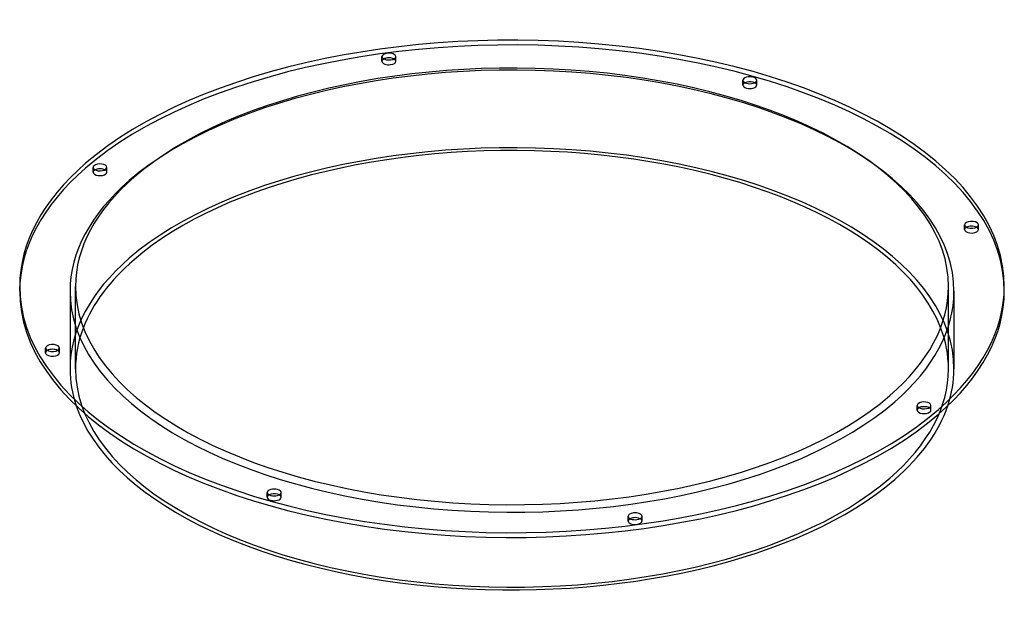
# Model space of a CAD drawing. Header units: millimetres. Extents: x -357 to 357, y -231 to 193.
import ezdxf

# ---------------------------------------------------------------- set-up
doc = ezdxf.new("R2010")
doc.units = ezdxf.units.MM
doc.layers.add('HIDDEN', color=7, linetype='Continuous')
doc.layers.add('THICK', color=7, linetype='Continuous')

msp = doc.modelspace()

# ---------------------------------------------------------------- linework, layer by layer
at = {"layer": 'HIDDEN'}
for p, q in [((-94.29, 163.16), (-94.29, 166.62)), ((-84.29, 163.16), (-84.29, 166.62)), ((167.5, 145.93), (167.5, 149.39)), ((177.5, 145.93), (177.5, 149.39)), ((-303.78, 82.79), (-303.78, 86.25)), ((-293.78, 82.79), (-293.78, 86.25)), ((328.24, 41.18), (328.24, 44.65)), ((338.24, 41.18), (338.24, 44.65)), ((-316.5, -59.76), (-316.5, 0)), ((-320.5, -3.46), (-320.5, -59.76)), ((316.5, -59.76), (316.5, 0)), ((320.5, -3.46), (320.5, -59.76)), ((-338.24, -48.11), (-338.24, -44.65)), ((-328.24, -48.11), (-328.24, -44.65)), ((293.78, -89.71), (293.78, -86.25)), ((303.78, -89.71), (303.78, -86.25)), ((-177.5, -152.85), (-177.5, -149.39)), ((-167.5, -152.85), (-167.5, -149.39)), ((84.29, -170.09), (84.29, -166.62)), ((94.29, -170.09), (94.29, -166.62))]:
    msp.add_line(p, q, dxfattribs=at)
for centre, major_axis, start_param, end_param in [((0, -3.46), (357, 0), 0, 2.617994), ((0, -3.46), (-320.5, 0), 3.141591, 5.759587), ((-89.29, 163.16), (5, 0), 2.376202, 3.141499), ((-89.29, 163.16), (5, 0), -0.000094, 0.765391), ((-89.29, 163.16), (5, 0), 3.141499, 4.974188), ((-89.29, 163.16), (5, 0), -1.308997, -0.000094), ((172.5, 145.93), (5, 0), 2.376202, 3.141624), ((172.5, 145.93), (5, 0), -3.141561, -2.094395), ((172.5, 145.93), (5, 0), -2.094395, 0.000031), ((172.5, 145.93), (5, 0), 0.000031, 0.765391), ((0, -59.76), (-320.5, 0), 3.141591, 5.759587), ((0, -3.46), (357, 0), 2.617994, 3.141593), ((-298.78, 82.79), (5, 0), 2.617994, 3.141499), ((-298.78, 82.79), (5, 0), 3.141499, 5.759587), ((-298.78, 82.79), (5, 0), 2.376202, 2.617994), ((-298.78, 82.79), (5, 0), -0.000094, 0.765391), ((-298.78, 82.79), (5, 0), -0.523599, -0.000094), ((0, -3.46), (-320.5, 0), -0.523599, -0.000001), ((333.24, 41.18), (5, 0), 2.376202, 3.14162), ((333.24, 41.18), (5, 0), 0.261799, 0.765391), ((333.24, 41.18), (5, 0), -3.141566, -2.879793), ((333.24, 41.18), (5, 0), -2.879793, 0.000027), ((333.24, 41.18), (5, 0), 0.000027, 0.261799), ((0, -59.76), (-320.5, 0), -0.523599, -0.000001), ((0, -3.46), (-320.5, 0), -0.000001, 2.617994), ((0, -3.46), (-320.5, 0), 2.617994, 3.141591), ((0, -59.76), (316.5, 0), 2.951651, 3.141591), ((0, -59.76), (316.5, 0), -0.000001, 0.189942), ((-333.24, -48.11), (5, 0), 2.376202, 3.14162), ((-333.24, -48.11), (5, 0), -3.141566, -2.879793), ((-333.24, -48.11), (5, 0), -2.879793, 0.000027), ((-333.24, -48.11), (5, 0), 0.261799, 0.765391), ((-333.24, -48.11), (5, 0), 0.000027, 0.261799), ((0, -59.76), (-320.5, 0), -0.000001, 0.167815), ((0, -59.76), (316.5, 0), 3.141591, 5.759587), ((0, -59.76), (316.5, 0), -0.523599, -0.000001), ((0, -59.76), (-320.5, 0), 2.973778, 3.141591), ((298.78, -89.71), (5, 0), 2.617994, 3.141499), ((298.78, -89.71), (5, 0), 3.141499, 5.759587), ((298.78, -89.71), (5, 0), 2.376202, 2.617994), ((298.78, -89.71), (5, 0), -0.000094, 0.765391), ((298.78, -89.71), (5, 0), -0.523599, -0.000094), ((-172.5, -152.85), (5, 0), 2.376202, 3.141624), ((-172.5, -152.85), (5, 0), -3.141561, -2.094395), ((-172.5, -152.85), (5, 0), -2.094395, 0.000031), ((-172.5, -152.85), (5, 0), 0.000031, 0.765391), ((89.29, -170.09), (5, 0), 2.376202, 3.141499), ((89.29, -170.09), (5, 0), 3.141499, 4.974188), ((89.29, -170.09), (5, 0), -1.308997, -0.000094), ((89.29, -170.09), (5, 0), -0.000094, 0.765391)]:
    msp.add_ellipse(centre, major_axis=major_axis, ratio=0.5, start_param=start_param, end_param=end_param, dxfattribs=at)
at = {"layer": 'THICK'}
for p, q in [((-357, -3.46), (-357, 0)), ((357, -3.46), (357, 0))]:
    msp.add_line(p, q, dxfattribs=at)
for centre, major_axis, start_param, end_param in [((0, 0), (357, 0), 0, 2.617994), ((0, 0), (-316.5, 0), 3.141591, 5.759587), ((-89.29, 166.62), (-5, 0), -1.308997, -0.000094), ((-89.29, 166.62), (-5, 0), -0.000094, 1.832596), ((-89.29, 163.16), (5, 0), 1.832596, 2.376202), ((-89.29, 166.62), (-5, 0), 3.141499, 4.974188), ((-89.29, 163.16), (5, 0), 0.765391, 1.832596), ((-89.29, 166.62), (-5, 0), 1.832596, 3.141499), ((172.5, 149.39), (-5, 0), -2.094395, 0.000031), ((172.5, 149.39), (-5, 0), -3.141561, -2.094395), ((172.5, 149.39), (-5, 0), 0.000031, 1.047198), ((172.5, 145.93), (5, 0), 1.047198, 2.376202), ((172.5, 149.39), (-5, 0), 1.047198, 3.141624), ((172.5, 145.93), (5, 0), 0.765391, 1.047198), ((0, -59.76), (316.5, 0), 0.189942, 2.617994), ((0, 0), (357, 0), 2.617994, 3.141593), ((-298.78, 86.25), (-5, 0), -0.523599, -0.000094), ((-298.78, 86.25), (-5, 0), -0.000094, 2.617994), ((-298.78, 86.25), (-5, 0), 3.141499, 5.759587), ((-298.78, 86.25), (-5, 0), 2.617994, 3.141499), ((0, 0), (-316.5, 0), -0.523599, -0.000001), ((-298.78, 82.79), (5, 0), 0.765391, 2.376202), ((333.24, 44.65), (-5, 0), -2.879793, 0.000027), ((333.24, 44.65), (-5, 0), 0.000027, 0.261799), ((333.24, 44.65), (-5, 0), 0.261799, 3.14162), ((333.24, 41.18), (5, 0), 0.765391, 2.376202), ((333.24, 44.65), (-5, 0), -3.141566, -2.879793), ((0, -59.76), (316.5, 0), 2.617994, 2.951651), ((0, 0), (-316.5, 0), -0.000001, 2.617994), ((0, 0), (357, 0), -0.523599, 0), ((0, 0), (357, 0), -3.141592, -0.523599), ((0, -3.46), (357, 0), -3.141592, -0.523599), ((0, 0), (-316.5, 0), 2.617994, 3.141591), ((0, -3.46), (357, 0), -0.523599, 0), ((-333.24, -44.65), (-5, 0), -2.879793, 0.000027), ((-333.24, -44.65), (-5, 0), 0.000027, 0.261799), ((-333.24, -44.65), (-5, 0), 0.261799, 3.14162), ((-333.24, -48.11), (5, 0), 0.765391, 2.376202), ((-333.24, -44.65), (-5, 0), -3.141566, -2.879793), ((298.78, -86.25), (-5, 0), -0.523599, -0.000094), ((298.78, -86.25), (-5, 0), 3.141499, 5.759587), ((0, -59.76), (-320.5, 0), 0.167815, 2.617994), ((0, -59.76), (-320.5, 0), 2.617994, 2.973778), ((298.78, -86.25), (-5, 0), -0.000094, 2.617994), ((298.78, -89.71), (5, 0), 0.765391, 2.376202), ((298.78, -86.25), (-5, 0), 2.617994, 3.141499), ((-172.5, -149.39), (-5, 0), -2.094395, 0.000031), ((-172.5, -149.39), (-5, 0), 0.000031, 1.047198), ((-172.5, -149.39), (-5, 0), 1.047198, 3.141624), ((-172.5, -149.39), (-5, 0), -3.141561, -2.094395), ((-172.5, -152.85), (5, 0), 1.047198, 2.376202), ((-172.5, -152.85), (5, 0), 0.765391, 1.047198), ((89.29, -166.62), (-5, 0), -1.308997, -0.000094), ((89.29, -166.62), (-5, 0), 3.141499, 4.974188), ((89.29, -166.62), (-5, 0), -0.000094, 1.832596), ((89.29, -170.09), (5, 0), 1.832596, 2.376202), ((89.29, -170.09), (5, 0), 0.765391, 1.832596), ((89.29, -166.62), (-5, 0), 1.832596, 3.141499)]:
    msp.add_ellipse(centre, major_axis=major_axis, ratio=0.5, start_param=start_param, end_param=end_param, dxfattribs=at)

doc.saveas('drawing.dxf')
